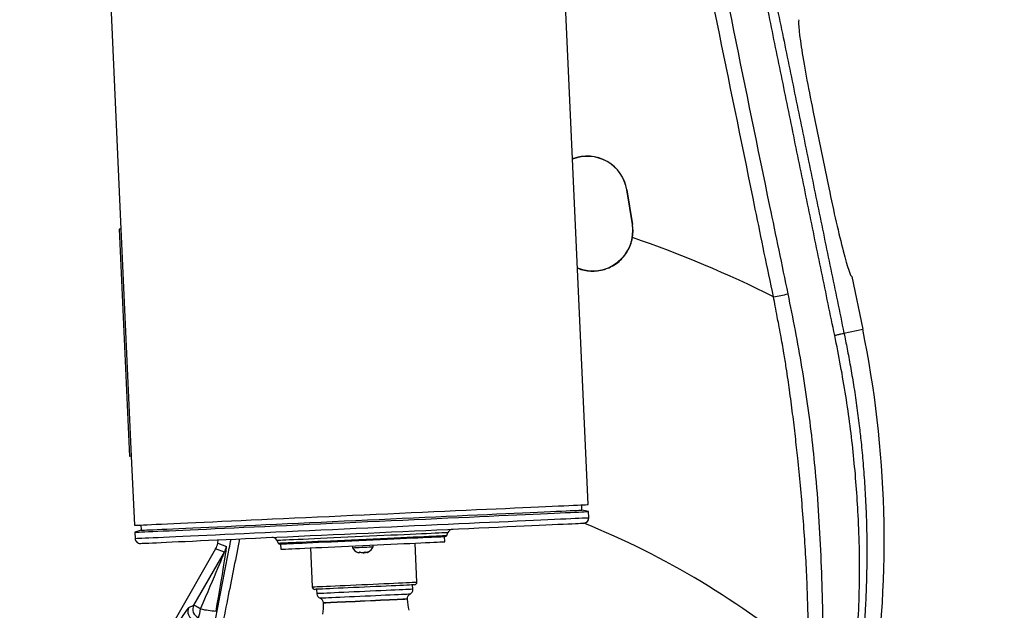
# Model space of a CAD drawing. Extents: x 0 to 8410, y 0 to 5940.
# Tile 109 of 158: x 4538 to 5101, y 2926 to 3264. Entities that reach past the tile are written whole.
import ezdxf

# ---------------------------------------------------------------- set-up
doc = ezdxf.new("R2010")
doc.units = 0
doc.header["$LTSCALE"] = 10
doc.layers.get('0').update_dxf_attribs({"linetype": 'CONTINUOUS'})
doc.styles.add('SLDTEXTSTYLE0', font='TXT', dxfattribs={"width": 0.605})
doc.dimstyles.new('SLDDIMSTYLE0', dxfattribs={"dimtxt": 50, "dimasz": 50, "dimexe": 0, "dimexo": 0.0625, "dimgap": 12.5, "dimtad": 0, "dimtih": 1, "dimtoh": 1, "dimdec": 0, "dimrnd": 1e-09, "dimzin": 12, "dimtxsty": 'SLDTEXTSTYLE0', "dimsah": 1, "dimcen": 0, "dimazin": 3, "dimtfac": 1, "dimtofl": 0, "dimtmove": 0, "dimatfit": 3, "dimtolj": 1, "dimtzin": 12})
doc.dimstyles.new('SLDDIMSTYLE1', dxfattribs={"dimtxt": 50, "dimasz": 50, "dimexe": 0, "dimexo": 0.0625, "dimgap": 12.5, "dimtad": 1, "dimdec": 1, "dimrnd": 1e-09, "dimzin": 12, "dimtxsty": 'SLDTEXTSTYLE0', "dimsah": 1, "dimcen": 0.09, "dimazin": 3, "dimtfac": 1, "dimtofl": 0, "dimtmove": 0, "dimatfit": 3, "dimtolj": 1, "dimtzin": 12})
doc.dimstyles.new('SLDDIMSTYLE2', dxfattribs={"dimtxt": 50, "dimasz": 50, "dimexe": 0, "dimexo": 0.0625, "dimgap": 12.5, "dimtad": 1, "dimdec": 0, "dimrnd": 1e-09, "dimzin": 12, "dimtxsty": 'SLDTEXTSTYLE0', "dimsah": 1, "dimcen": 0.09, "dimazin": 3, "dimtfac": 1, "dimtofl": 0, "dimtmove": 0, "dimatfit": 3, "dimtolj": 1, "dimtzin": 12})

# ---------------------------------------------------------------- blocks, each defined once
blk = doc.blocks.new('_D')
at = {"color": 7, "linetype": 'CONTINUOUS'}
for p, q in [((5541.69, 2880.46), (5679.6, 2936.17)), ((5679.6, 2936.17), (5868.77, 2936.17)), ((4681.63, 2533.02), (5541.69, 2880.46))]:
    blk.add_line(p, q, dxfattribs=at)
blk.add_solid([(5541.69, 2880.46), (5590.86, 2892.24), (5585.24, 2906.14)], dxfattribs=at)
at = {"color": 7, "linetype": 'CONTINUOUS', "insert": (5704.6, 3000.63), "char_height": 50, "attachment_point": 1, "style": 'SLDTEXTSTYLE0'}
blk.add_mtext('R928', dxfattribs=at)
blk = doc.blocks.new('_D_7')
at = {"color": 7, "linetype": 'CONTINUOUS'}
for p, q in [((4661.63, 4113.02), (3022.36, 4113.02)), ((3037.36, 2533.02), (3037.36, 4113.02)), ((4661.63, 2533.02), (3022.36, 2533.02))]:
    blk.add_line(p, q, dxfattribs=at)
for points in [[(3037.36, 4113.02), (3029.86, 4063.02), (3044.86, 4063.02)], [(3037.36, 2533.02), (3044.86, 2583.02), (3029.86, 2583.02)]]:
    blk.add_solid(points, dxfattribs=at)
at = {"color": 7, "linetype": 'CONTINUOUS', "insert": (2972.9, 3246.63), "char_height": 50, "attachment_point": 1, "rotation": 90, "style": 'SLDTEXTSTYLE0'}
blk.add_mtext('1580', dxfattribs=at)
blk = doc.blocks.new('_D_9')
at = {"color": 7, "linetype": 'CONTINUOUS'}
for p, q in [((6136.63, 4639.08), (2746.63, 4639.08)), ((2761.63, 4639.08), (2761.63, 1533.02)), ((3861.91, 1533.02), (2746.63, 1533.02))]:
    blk.add_line(p, q, dxfattribs=at)
for points in [[(2761.63, 4639.08), (2754.13, 4589.08), (2769.13, 4589.08)], [(2761.63, 1533.02), (2769.13, 1583.02), (2754.13, 1583.02)]]:
    blk.add_solid(points, dxfattribs=at)
at = {"color": 7, "linetype": 'CONTINUOUS', "insert": (2697.18, 3009.66), "char_height": 50, "attachment_point": 1, "rotation": 90, "style": 'SLDTEXTSTYLE0'}
blk.add_mtext('3106', dxfattribs=at)

msp = doc.modelspace()

# ---------------------------------------------------------------- linework, layer by layer
at = {"color": 7, "linetype": 'CONTINUOUS'}
for p, q in [((4863.200488, 2986.631085), (4816.265227, 4014.560034)), ((4556.535872, 4002.700855), (4595.739784, 3144.09547)), ((4991.755011, 3211.906483), (5000.819506, 3167.828848)), ((4885.212185, 3166.557361), (4888.417008, 3146.815826)), ((4888.520422, 3146.832635), (4885.315659, 3166.57417)), ((4595.739784, 3144.09547), (4594.74081, 3144.049813)), ((4594.74081, 3144.049813), (4600.670429, 3014.18512)), ((4595.739784, 3144.09547), (4601.669403, 3014.230778)), ((5014.089825, 3116.959264), (5020.266893, 3086.922337)), ((4601.669403, 3014.230778), (4600.670429, 3014.18512)), ((4601.669403, 3014.230778), (4603.471073, 2974.771907)), ((4859.591248, 2983.463218), (4859.454395, 2986.46002)), ((4863.383176, 2982.630421), (4859.591248, 2983.463218)), ((4863.542559, 2979.138901), (4863.383176, 2982.630421)), ((4607.354017, 2971.94605), (4603.653761, 2970.771243)), ((4603.653761, 2970.771243), (4603.813173, 2967.279603)), ((4607.217195, 2974.942853), (4607.354017, 2971.94605)), ((4782.190027, 2968.994428), (4782.90272, 2970.721652)), ((4651.114376, 2964.496066), (4651.468666, 2966.452529)), ((4684.88452, 2966.246058), (4685.751679, 2964.591076)), ((4687.046083, 2964.072754), (4687.182905, 2961.075951)), ((4765.120866, 2942.290236), (4764.102759, 2964.588096)), ((4781.085076, 2965.363433), (4780.948224, 2968.360354)), ((4649.943384, 2961.29482), (4626.701268, 2920.905997)), ((4704.165222, 2961.851289), (4705.183329, 2939.553549)), ((4728.140237, 2962.945988), (4728.185864, 2961.947014)), ((4732.341739, 2959.117104), (4732.328119, 2959.415485)), ((4740.173372, 2962.494423), (4740.127744, 2963.493397)), ((4707.74916, 2938.169171), (4707.863184, 2935.671737)), ((4762.805941, 2938.180377), (4762.691917, 2940.677811)), ((4711.608322, 2930.382659), (4711.613389, 2930.271794)), ((4759.563448, 2932.461192), (4759.558382, 2932.572057))]:
    msp.add_line(p, q, dxfattribs=at)
at = {"color": 8, "linetype": 'CONTINUOUS'}
for p, q in [((4885.212185, 3166.557361), (4885.315659, 3166.57417)), ((4888.417008, 3146.815826), (4888.520422, 3146.832635)), ((5009.539487, 3084.71625), (5020.266893, 3086.922337)), ((4651.114376, 2964.496066), (4656.122597, 2962.664177)), ((4637.508961, 2929.152181), (4654.951574, 2959.462811)), ((4654.951574, 2959.462811), (4649.943384, 2961.29482)), ((4634.68981, 2927.843024), (4637.508961, 2929.152181))]:
    msp.add_line(p, q, dxfattribs=at)
at = {"color": 7, "linetype": 'CONTINUOUS', "flags": 128}
for points in [[(4603.471073, 2974.771907), (4603.514852, 2974.773814), (4603.864821, 2974.789788), (4604.563834, 2974.821736), (4605.609985, 2974.869539), (4607.000472, 2974.932958), (4608.73151, 2975.011994), (4610.79848, 2975.106408), (4613.195779, 2975.215842), (4615.916969, 2975.340177), (4618.95469, 2975.478818), (4622.300776, 2975.631644), (4625.946166, 2975.79806), (4629.881086, 2975.977709), (4634.094866, 2976.170112), (4638.576212, 2976.374795), (4643.313022, 2976.59104), (4648.292484, 2976.818373), (4653.501244, 2977.056195), (4658.925207, 2977.303912), (4664.54974, 2977.560689), (4670.359733, 2977.825929), (4676.339509, 2978.099038), (4682.472916, 2978.379061), (4688.743474, 2978.665401), (4695.134225, 2978.957226), (4701.627942, 2979.253699), (4708.207162, 2979.554107), (4714.854123, 2979.857613), (4721.550884, 2980.163385), (4728.279444, 2980.470588), (4735.021623, 2980.778505), (4741.759243, 2981.086065), (4748.474183, 2981.392671), (4755.148294, 2981.69749), (4761.763575, 2981.999447), (4768.302264, 2982.298066), (4774.746658, 2982.592275), (4781.079473, 2982.881476), (4787.283542, 2983.164718), (4793.342175, 2983.441402), (4799.239041, 2983.710577), (4804.958226, 2983.971764), (4810.484352, 2984.22413), (4815.802517, 2984.46696), (4820.898296, 2984.699537), (4825.758102, 2984.921505), (4830.3687, 2985.132028), (4834.717753, 2985.330631), (4838.793459, 2985.516717), (4842.58491, 2985.689809), (4846.081855, 2985.84943), (4849.274816, 2985.995223), (4852.155211, 2986.126711), (4854.715349, 2986.243655), (4856.948199, 2986.345579), (4858.847859, 2986.432363), (4860.409143, 2986.503651), (4861.627879, 2986.559321), (4862.500789, 2986.599137), (4863.025429, 2986.623098), (4863.200488, 2986.631085)], [(4603.653761, 2970.771243), (4603.752228, 2970.775654), (4604.189577, 2970.795681), (4604.975583, 2970.831563), (4606.108131, 2970.8833), (4607.584121, 2970.950653), (4609.399649, 2971.033623), (4611.549737, 2971.131732), (4614.028664, 2971.244981), (4616.829695, 2971.372773), (4619.94532, 2971.515109), (4623.367103, 2971.671273), (4627.085837, 2971.841146), (4631.091477, 2972.024013), (4635.373267, 2972.219517), (4639.919611, 2972.42706), (4644.718321, 2972.646167), (4649.756404, 2972.876241), (4655.020269, 2973.116566), (4660.49579, 2973.366668), (4666.168125, 2973.62559), (4672.022076, 2973.892857), (4678.041758, 2974.167754), (4684.211018, 2974.449446), (4690.513225, 2974.737217), (4696.931334, 2975.030233), (4703.448089, 2975.32778), (4710.045906, 2975.629021), (4716.706993, 2975.933244), (4723.41341, 2976.239492), (4730.147066, 2976.546933), (4736.889811, 2976.854731), (4743.623497, 2977.162172), (4750.329914, 2977.468421), (4756.991001, 2977.772643), (4763.588788, 2978.073885), (4770.105543, 2978.371431), (4776.523711, 2978.664448), (4782.825889, 2978.952219), (4788.995149, 2979.23391), (4795.01486, 2979.508807), (4800.868752, 2979.776074), (4806.541147, 2980.034997), (4812.016608, 2980.285098), (4817.280533, 2980.525424), (4822.318616, 2980.755498), (4827.117266, 2980.974604), (4831.66367, 2981.182148), (4835.945429, 2981.377651), (4839.9511, 2981.560518), (4843.669834, 2981.730391), (4847.091617, 2981.886556), (4850.207212, 2982.028891), (4853.008213, 2982.156684), (4855.48717, 2982.269933), (4857.637288, 2982.368042), (4859.452786, 2982.451011), (4860.928776, 2982.518365), (4862.061324, 2982.570102), (4862.84733, 2982.605984), (4863.284649, 2982.626011), (4863.383176, 2982.630421)], [(4607.354017, 2971.94605), (4607.365014, 2971.946527), (4607.628616, 2971.958567), (4608.242961, 2971.986582), (4609.206351, 2972.03057), (4610.516073, 2972.090413), (4612.168523, 2972.165872), (4614.15905, 2972.25671), (4616.482141, 2972.362806), (4619.131299, 2972.483804), (4622.099133, 2972.619225), (4625.377419, 2972.768952), (4628.956946, 2972.932388), (4632.827791, 2973.109176), (4636.979165, 2973.298718), (4641.399475, 2973.50054), (4646.076413, 2973.714043), (4650.996925, 2973.938753), (4656.147333, 2974.173953), (4661.513241, 2974.418928), (4667.079719, 2974.673082), (4672.831269, 2974.9357), (4678.751798, 2975.206067), (4684.824886, 2975.483348), (4691.033544, 2975.766827), (4697.360458, 2976.055672), (4703.788074, 2976.349165), (4710.298391, 2976.646473), (4716.87332, 2976.946642), (4723.494502, 2977.248957), (4730.143489, 2977.552583), (4736.801746, 2977.856566), (4743.450763, 2978.160192), (4750.071945, 2978.462507), (4756.646844, 2978.762676), (4763.157191, 2979.059984), (4769.584777, 2979.353477), (4775.911691, 2979.642321), (4782.120349, 2979.925801), (4788.193407, 2980.203201), (4794.113996, 2980.473449), (4799.865486, 2980.736067), (4805.431964, 2980.990221), (4810.797932, 2981.235315), (4815.94831, 2981.470396), (4820.868852, 2981.695105), (4825.54579, 2981.908609), (4829.96607, 2982.110431), (4834.117415, 2982.300093), (4837.988259, 2982.476761), (4841.567816, 2982.640197), (4844.846072, 2982.789924), (4847.813966, 2982.925464), (4850.463094, 2983.046343), (4852.786185, 2983.152439), (4854.776742, 2983.243396), (4856.429162, 2983.318736), (4857.738914, 2983.378579), (4858.702304, 2983.422567), (4859.316649, 2983.450581), (4859.580221, 2983.462622), (4859.591248, 2983.463218)], [(4606.946888, 2964.419653), (4606.957944, 2964.42013), (4607.223125, 2964.432289), (4607.841106, 2964.460422), (4608.810218, 2964.504649), (4610.127749, 2964.56485), (4611.790003, 2964.640786), (4613.792362, 2964.73222), (4616.129251, 2964.838912), (4618.794145, 2964.960505), (4621.779623, 2965.096881), (4625.077339, 2965.247442), (4628.678175, 2965.411832), (4632.571997, 2965.589692), (4636.748048, 2965.780308), (4641.194614, 2965.983321), (4645.899328, 2966.198136), (4650.849076, 2966.424157), (4656.030061, 2966.660787), (4661.427857, 2966.907193), (4667.027416, 2967.162897), (4672.81312, 2967.427065), (4678.768816, 2967.698981), (4684.877964, 2967.977931), (4691.123517, 2968.263079), (4697.488042, 2968.553712), (4703.953805, 2968.848993), (4710.502805, 2969.14797), (4717.116805, 2969.449927), (4723.777296, 2969.754149), (4730.465802, 2970.059444), (4737.163635, 2970.365335), (4743.852111, 2970.67075), (4750.512632, 2970.974852), (4757.126602, 2971.27681), (4763.675632, 2971.575906), (4770.141365, 2971.871068), (4776.50589, 2972.1617), (4782.751443, 2972.446849), (4788.860621, 2972.725798), (4794.816317, 2972.997715), (4800.602021, 2973.261883), (4806.201579, 2973.517587), (4811.599376, 2973.763992), (4816.780331, 2974.000623), (4821.730079, 2974.226643), (4826.434853, 2974.441459), (4830.881419, 2974.644472), (4835.057439, 2974.835088), (4838.951292, 2975.012948), (4842.552068, 2975.177337), (4845.849814, 2975.327899), (4848.835291, 2975.464274), (4851.500215, 2975.585868), (4853.837075, 2975.692679), (4855.839433, 2975.783994), (4857.501688, 2975.85993), (4858.819189, 2975.920131), (4859.788301, 2975.964357), (4860.406341, 2975.99261), (4860.671463, 2976.00465), (4860.682549, 2976.005127)], [(4686.683061, 2964.056184), (4686.781617, 2964.060714), (4687.218787, 2964.080622), (4688.002261, 2964.116384), (4689.126285, 2964.167764), (4690.582516, 2964.234282), (4692.360195, 2964.315464), (4694.446119, 2964.410712), (4696.824851, 2964.519312), (4699.478807, 2964.640428), (4702.388318, 2964.773347), (4705.531867, 2964.916875), (4708.886149, 2965.069939), (4712.426337, 2965.231587), (4716.126265, 2965.400626), (4719.958456, 2965.575506), (4723.894628, 2965.755274), (4727.905573, 2965.938379), (4731.96161, 2966.12363), (4736.032726, 2966.309478), (4740.088763, 2966.494729), (4744.099708, 2966.677834), (4748.03585, 2966.857602), (4751.868071, 2967.032601), (4755.56797, 2967.201521), (4759.108188, 2967.363169), (4762.462439, 2967.516233), (4765.605988, 2967.65988), (4768.515529, 2967.79268), (4771.169486, 2967.913796), (4773.548247, 2968.022515), (4775.634172, 2968.117763), (4777.411821, 2968.198826), (4778.868022, 2968.265344), (4779.992046, 2968.316724), (4780.775549, 2968.352486), (4781.212689, 2968.372394), (4781.311276, 2968.376924)], [(4734.133991, 2963.219692), (4738.226058, 2963.406493), (4742.286982, 2963.591983), (4746.285828, 2963.774492), (4750.192227, 2963.952948), (4753.976377, 2964.125683), (4757.609548, 2964.291622), (4761.064025, 2964.449336), (4764.313581, 2964.597632), (4767.33345, 2964.735557), (4770.100596, 2964.861919), (4772.594096, 2964.975764), (4774.794819, 2965.076258), (4776.686134, 2965.162565), (4778.253617, 2965.23421), (4779.485287, 2965.290477), (4780.371787, 2965.330889), (4780.906441, 2965.355326), (4781.085076, 2965.363433)], [(4687.182905, 2961.075951), (4687.36157, 2961.084058), (4687.896224, 2961.108496), (4688.782724, 2961.148908), (4690.014424, 2961.205174), (4691.581877, 2961.2767), (4693.473162, 2961.363127), (4695.673915, 2961.46362), (4698.167386, 2961.577465), (4700.934561, 2961.703827), (4703.95443, 2961.841633), (4707.203956, 2961.990048), (4710.658463, 2962.147762), (4714.291604, 2962.313701), (4718.075784, 2962.486436), (4721.982153, 2962.664892), (4725.981029, 2962.847401), (4730.041953, 2963.032891), (4734.133991, 2963.219692)], [(4728.185864, 2961.947014), (4728.317322, 2961.953093), (4728.811981, 2961.975624), (4729.643913, 2962.013652), (4730.760845, 2962.064673), (4732.092561, 2962.12547), (4733.555438, 2962.192227), (4735.057535, 2962.260773), (4736.504467, 2962.326934), (4737.805309, 2962.3863), (4738.878342, 2962.435295)], [(4738.878342, 2962.435295), (4739.656152, 2962.470819), (4740.089836, 2962.490608), (4740.173372, 2962.494423)], [(4763.690891, 2940.723469), (4763.690891, 2940.723469), (4763.511839, 2940.715243), (4762.977066, 2940.690805), (4762.093188, 2940.650513), (4760.871412, 2940.594723), (4759.327056, 2940.524151), (4757.47955, 2940.43987), (4755.352112, 2940.342714), (4752.971502, 2940.233995), (4750.367673, 2940.115144), (4747.573348, 2939.98747), (4744.623693, 2939.852764), (4741.555782, 2939.712693), (4738.40821, 2939.569046), (4735.220524, 2939.423491), (4732.032867, 2939.277937), (4728.885295, 2939.13417), (4725.817384, 2938.994099), (4722.867729, 2938.859393), (4720.073404, 2938.731839), (4717.469575, 2938.612987), (4715.088966, 2938.504268), (4712.961527, 2938.407113), (4711.114021, 2938.322713), (4709.569635, 2938.25226), (4708.347859, 2938.19647), (4707.464012, 2938.156058), (4706.929209, 2938.131739), (4706.750186, 2938.123514), (4706.750186, 2938.123514)]]:
    msp.add_lwpolyline(points, dxfattribs=at)
at = {"color": 8, "linetype": 'CONTINUOUS', "flags": 128}
for points in [[(4603.813173, 2967.279603), (4603.91164, 2967.284133), (4604.349019, 2967.30416), (4605.135026, 2967.340042), (4606.267544, 2967.391779), (4607.743563, 2967.459132), (4609.559061, 2967.541982), (4611.709179, 2967.640211), (4614.188077, 2967.753341), (4616.989138, 2967.881252), (4620.104732, 2968.023588), (4623.526516, 2968.179752), (4627.245249, 2968.349625), (4631.25092, 2968.532492), (4635.532679, 2968.727996), (4640.079053, 2968.935539), (4644.877734, 2969.154646), (4649.915816, 2969.38472), (4655.179711, 2969.625046), (4660.655202, 2969.875027), (4666.327568, 2970.134069), (4672.181489, 2970.401337), (4678.201201, 2970.676233), (4684.37046, 2970.957925), (4690.672638, 2971.245696), (4697.090777, 2971.538712), (4703.607531, 2971.836259), (4710.205348, 2972.137501), (4716.866436, 2972.441723), (4723.572852, 2972.747852), (4730.306508, 2973.055293), (4737.049254, 2973.363211), (4743.78291, 2973.670651), (4750.489326, 2973.9769), (4757.150414, 2974.281003), (4763.748231, 2974.582245), (4770.264985, 2974.879791), (4776.683094, 2975.172927), (4782.985272, 2975.460698), (4789.154532, 2975.74239), (4795.174243, 2976.017167), (4801.028194, 2976.284553), (4806.70053, 2976.543476), (4812.176051, 2976.793458), (4817.439916, 2977.033903), (4822.477998, 2977.263858), (4827.276709, 2977.482964), (4831.823053, 2977.690627), (4836.104872, 2977.88613), (4840.110483, 2978.068997), (4843.829217, 2978.238751), (4847.251, 2978.395035), (4850.366654, 2978.537251), (4853.167655, 2978.665163), (4855.646553, 2978.778412), (4857.796671, 2978.876521), (4859.612169, 2978.959491), (4861.088218, 2979.026844), (4862.220766, 2979.078581), (4863.006773, 2979.114463), (4863.444092, 2979.134371), (4863.542559, 2979.138901)], [(4684.88452, 2966.246058), (4684.928687, 2966.248085), (4685.281487, 2966.264178), (4685.984524, 2966.296365), (4687.032761, 2966.344168), (4688.418629, 2966.407468), (4690.132143, 2966.485669), (4692.160966, 2966.578295), (4694.490465, 2966.684748), (4697.10386, 2966.804077), (4699.982347, 2966.935446), (4703.105154, 2967.07802), (4706.449779, 2967.230727), (4709.992143, 2967.392494), (4713.706734, 2967.562129), (4717.56676, 2967.73832), (4721.544417, 2967.919995), (4725.611063, 2968.105604), (4729.737373, 2968.294074), (4733.893635, 2968.483855), (4738.049897, 2968.673636), (4742.176207, 2968.861987), (4746.242853, 2969.047715), (4750.220509, 2969.229271), (4754.080566, 2969.405581), (4757.795127, 2969.575216), (4761.337491, 2969.736983), (4764.682116, 2969.88969), (4767.804923, 2970.032265), (4770.68341, 2970.163633), (4773.296835, 2970.282962), (4775.626304, 2970.389416), (4777.655127, 2970.482041), (4779.368641, 2970.560242), (4780.754509, 2970.623543), (4781.802775, 2970.671346), (4782.505812, 2970.703532), (4782.858612, 2970.719625), (4782.90272, 2970.721652)], [(4685.751679, 2964.591076), (4685.852112, 2964.595606), (4686.297627, 2964.61599), (4687.096121, 2964.652469), (4688.241633, 2964.704801), (4689.725729, 2964.772512), (4691.537382, 2964.855244), (4693.663212, 2964.95228), (4696.087452, 2965.063025), (4698.792191, 2965.186526), (4701.757373, 2965.321829), (4704.961034, 2965.468218), (4708.379479, 2965.624263), (4711.987408, 2965.78901), (4715.758087, 2965.961148), (4719.663592, 2966.139485), (4723.675044, 2966.322591), (4727.762731, 2966.509272), (4731.896373, 2966.697981), (4736.045363, 2966.887523), (4740.178974, 2967.076232), (4744.266661, 2967.262914), (4748.278113, 2967.446019), (4752.183618, 2967.624356), (4755.954297, 2967.796494), (4759.562226, 2967.961242), (4762.980702, 2968.117287), (4766.184332, 2968.263676), (4769.149544, 2968.398978), (4771.854224, 2968.522479), (4774.278524, 2968.633224), (4776.404323, 2968.730261), (4778.216006, 2968.812992), (4779.700102, 2968.880703), (4780.845584, 2968.933036), (4781.644108, 2968.969514), (4782.089593, 2968.989899), (4782.190027, 2968.994428)], [(4705.183329, 2939.553549), (4705.359014, 2939.561536), (4705.883982, 2939.585497), (4706.752123, 2939.625193), (4707.953187, 2939.68003), (4709.473165, 2939.74941), (4711.294176, 2939.832498), (4713.394912, 2939.928462), (4715.750756, 2940.035989), (4718.334021, 2940.154006), (4721.114488, 2940.280964), (4724.059524, 2940.415432), (4727.134617, 2940.55586), (4730.303707, 2940.70058), (4733.529629, 2940.847804), (4736.774596, 2940.995981), (4740.000518, 2941.143324), (4743.169608, 2941.288044), (4746.244701, 2941.428353), (4749.189736, 2941.562821), (4751.970204, 2941.689779), (4754.553499, 2941.807796), (4756.909313, 2941.915323), (4759.010049, 2942.011287), (4760.83109, 2942.094375), (4762.351038, 2942.163755), (4763.552131, 2942.218711), (4764.420213, 2942.258288), (4764.945211, 2942.282249), (4765.120866, 2942.290236), (4765.120866, 2942.290236)], [(4735.334577, 2936.926057), (4732.203068, 2936.783125), (4729.112389, 2936.641981), (4726.102831, 2936.504533), (4723.213615, 2936.372687), (4720.482411, 2936.247875), (4717.944833, 2936.132004), (4715.633961, 2936.026503), (4713.579925, 2935.932805), (4711.809488, 2935.851862), (4710.345717, 2935.785105), (4709.207745, 2935.733129), (4708.410354, 2935.696771), (4707.963975, 2935.676386), (4707.863184, 2935.671737)], [(4762.805941, 2938.180377), (4762.705149, 2938.175847), (4762.25877, 2938.155462), (4761.461409, 2938.118984), (4760.323407, 2938.067009), (4758.859666, 2938.000252), (4757.0892, 2937.919428), (4755.035164, 2937.82561), (4752.724292, 2937.72011), (4750.186714, 2937.604238), (4747.45551, 2937.479545), (4744.566294, 2937.347581), (4741.556736, 2937.210132), (4738.466056, 2937.069108), (4735.334577, 2936.926057)], [(4735.458972, 2934.201767), (4732.416602, 2934.062769), (4729.416939, 2933.925797), (4726.502093, 2933.79276), (4723.712983, 2933.665444), (4721.088769, 2933.545639), (4718.666287, 2933.435013), (4716.479542, 2933.335115), (4714.559199, 2933.247496), (4712.932261, 2933.17311), (4711.621525, 2933.113267), (4710.645439, 2933.068802), (4710.017683, 2933.040072), (4709.747048, 2933.027675), (4709.735753, 2933.027198)], [(4735.583367, 2931.477358), (4732.637109, 2931.34289), (4729.735525, 2931.210329), (4726.922574, 2931.08194), (4724.240931, 2930.959513), (4721.731218, 2930.844952), (4719.431492, 2930.739929), (4717.376592, 2930.646111), (4715.597721, 2930.564811), (4714.121791, 2930.497457), (4712.971212, 2930.444886), (4712.163391, 2930.40805), (4711.710604, 2930.387308), (4711.608322, 2930.382659)], [(4735.588433, 2931.366493), (4732.642176, 2931.231906), (4729.740592, 2931.099464), (4726.92764, 2930.970957), (4724.245997, 2930.848529), (4721.736284, 2930.733969), (4719.436558, 2930.628945), (4717.381658, 2930.535127), (4715.602787, 2930.453946), (4714.126857, 2930.386473), (4712.976279, 2930.334021), (4712.168457, 2930.297067), (4711.71567, 2930.276443), (4711.613389, 2930.271794)], [(4761.182161, 2935.376217), (4761.170866, 2935.37574), (4760.900231, 2935.363342), (4760.272475, 2935.334732), (4759.296389, 2935.290148), (4757.985653, 2935.230305), (4756.358715, 2935.156037), (4754.438402, 2935.068299), (4752.251627, 2934.968521), (4749.829145, 2934.857895), (4747.204932, 2934.738089), (4744.415822, 2934.610655), (4741.500976, 2934.477617), (4738.501312, 2934.340646), (4735.458972, 2934.201767)], [(4759.558382, 2932.572057), (4759.4561, 2932.567407), (4759.003313, 2932.546784), (4758.195492, 2932.509829), (4757.044913, 2932.457377), (4755.568983, 2932.389905), (4753.790112, 2932.308723), (4751.735212, 2932.214906), (4749.435486, 2932.109882), (4746.925773, 2931.995322), (4744.24413, 2931.872894), (4741.431179, 2931.744387), (4738.529595, 2931.611945), (4735.583367, 2931.477358)], [(4759.563448, 2932.461192), (4759.461166, 2932.456543), (4759.00838, 2932.4358), (4758.200558, 2932.398965), (4757.04998, 2932.346393), (4755.57405, 2932.27904), (4753.795179, 2932.197739), (4751.740279, 2932.103922), (4749.440553, 2931.998898), (4746.93084, 2931.884338), (4744.249197, 2931.76191), (4741.436245, 2931.633522), (4738.534661, 2931.500961), (4735.588433, 2931.366493)], [(4641.34437, 2926.945021), (4640.599879, 2927.373459), (4639.893385, 2927.779962), (4639.246674, 2928.152134), (4638.679566, 2928.478529), (4638.209554, 2928.749015), (4637.851061, 2928.955247), (4637.615116, 2929.091026), (4637.508961, 2929.152181)]]:
    msp.add_lwpolyline(points, dxfattribs=at)
at = {"color": 7, "linetype": 'CONTINUOUS'}
for centre, radius, start, end in [((4681.634054, 2533.021738), 927.584008, 316.727313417, 86.727313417), ((4862.636614, 3162.892518), 22.975922, 9.22084413, 111.6043119), ((4862.636614, 3162.892518), 22.871107, 9.22084413, 111.69469868), ((4865.84142, 3143.150958), 22.871107, 247.30516456, 9.22084413), ((4865.84142, 3143.150958), 22.975922, 350.25882343, 9.22084413), ((4432.5657, 2966.061817), 600, 351.5692112, 11.620844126), ((4860.545697, 2979.002063), 3, 272.61430881, 2.61430881), ((4785.675919, 2969.577258), 3, 92.61430881, 157.57664562), ((4606.810057, 2967.416496), 3, 182.61430881, 272.61430881), ((4682.227184, 2964.85379), 3, 27.651972, 92.61430881), ((4686.637455, 2965.055163), 1, 207.651972, 272.61430881), ((4781.265648, 2969.375885), 1, 272.61430881, 337.57664562), ((4734.143843, 2965.621618), 7, 211.66405605, 248.74081128), ((4733.905313, 2965.610727), 7, 296.60272474, 333.56456157), ((4763.622455, 2942.221866), 1.5, 272.61430881, 2.61430881), ((4706.68178, 2939.621956), 1.5, 182.61430881, 272.61430881), ((4759.809068, 2938.043579), 3, 297.23862716, 2.61430881), ((4710.860067, 2935.808569), 3, 182.61430881, 247.98999046), ((4708.611456, 2930.245858), 3, 2.61430881, 67.98999046), ((4676.649826, 2928.675328), 35, 352.19831454, 2.61430881), ((4762.555253, 2932.708931), 3, 117.23862716, 182.61430881), ((4794.527013, 2934.057599), 35, 182.61430881, 193.02528917)]:
    msp.add_arc(centre, radius, start, end, dxfattribs=at)
at = {"color": 8, "linetype": 'CONTINUOUS'}
for centre, radius, start, end in [((4681.634054, 2533.021738), 640.559766, 63.32451169, 71.160160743), ((4681.634054, 2533.021738), 477.775689, 49.94668906, 67.99836645), ((4646.2686, 2964.453799), 10.015189, 330.10963881, 349.70648477), ((4639.046553, 2925.365683), 5.011829, 150.37647393, 253.3690373), ((4641.866068, 2926.674854), 5.012138, 150.37867844, 250.48959168), ((4613.395571, 2930.762714), 28.208335, 341.79624268, 352.22176488), ((4654.353052, 2988.938994), 63.344128, 258.14911974, 266.22827669)]:
    msp.add_arc(centre, radius, start, end, dxfattribs=at)
at = {"color": 7, "linetype": 'CONTINUOUS'}
for centre, major_axis, ratio, start_param, end_param in [((4994.450003, 3212.46071), (-10.575299, 51.423857), 0.0524077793, 0, 1.5707963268), ((5003.514546, 3168.383118), (-10.575299, 51.423857), 0.0524077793, 1.5707963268, 3.1415926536), ((4641.261783, 2966.285222), (-9.404708, 3.440111), 0.9985885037, 2.9703180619, 3.3128672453)]:
    msp.add_ellipse(centre, major_axis=major_axis, ratio=ratio, start_param=start_param, end_param=end_param, dxfattribs=at)
at = {"color": 8, "linetype": 'CONTINUOUS'}
for centre, major_axis, ratio, start_param, end_param in [((4638.29863, 2920.513464), (16.653632, 38.949241), 0.0065127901, 4.8810592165, 6.2856449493), ((4648.125088, 2918.733911), (7.995194, 43.930893), 0.0175837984, 4.8755695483, 6.2801552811), ((4624.229995, 2909.479117), (10.549159, 18.372369), 0.049482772, 0.0699592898, 0.9913792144)]:
    msp.add_ellipse(centre, major_axis=major_axis, ratio=ratio, start_param=start_param, end_param=end_param, dxfattribs=at)
for points, knots in [([(4817.322852, 4019.314339), (4831.265105, 3951.520829), (4870.270842, 3761.857373), (4921.791944, 3511.255944), (4961.919521, 3316.26639), (4979.440913, 3230.945214), (4986.931401, 3194.370581), (4994.432751, 3157.800074), (5001.956481, 3121.23463), (5007.011944, 3096.888439), (5009.539487, 3084.71625)], [0, 0, 0, 0, 0.2176069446, 0.60879109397, 0.80438305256, 0.84350920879, 0.88264454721, 0.92177478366, 0.96089030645, 1, 1, 1, 1]), ([(5004.246654, 3083.212663), (5001.732832, 3095.401396), (4996.704805, 3119.780709), (4989.191303, 3156.388259), (4981.687215, 3192.998154), (4974.185064, 3229.610215), (4956.639006, 3315.02429), (4931.903408, 3435.230621), (4882.109181, 3677.391044), (4844.853004, 3858.54658), (4817.263426, 3992.698957)], [0, 0, 0, 0, 0.0402326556, 0.0804714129, 0.120724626, 0.1609829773, 0.2012321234, 0.4024536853, 0.5574948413, 1, 1, 1, 1]), ([(4823.572399, 3854.526092), (4823.936085, 3852.7579), (4835.524981, 3796.41422), (4869.581428, 3630.923141), (4909.980412, 3433.698734), (4946.452063, 3257.670431), (4961.676443, 3182.315911), (4972.228799, 3132.157831), (4975.670281, 3115.417472), (4977.391007, 3107.047369)], [0, 0, 0, 0, 0.007096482, 0.2261303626, 0.6641979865, 0.7985068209, 0.9328154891, 0.9664080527, 1, 1, 1, 1]), ([(4969.204905, 3105.402638), (4967.441325, 3113.759753), (4963.914211, 3130.47376), (4946.868875, 3214.164733), (4900.664138, 3437.73497), (4856.460807, 3652.99744), (4826.001348, 3801.329662)], [0, 0, 0, 0, 0.0360635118, 0.0721260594, 0.3606242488, 1, 1, 1, 1]), ([(4969.204905, 3105.402638), (4970.617627, 3105.686506), (4973.443083, 3106.254244), (4976.075028, 3106.782993), (4977.391007, 3107.047369)], [0, 0, 0, 0, 0.4999979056, 1, 1, 1, 1]), ([(4989.082756, 2898.733188), (4989.112464, 2904.46024), (4989.170515, 2915.651284), (4988.79531, 2932.144036), (4988.148664, 2948.38144), (4987.232352, 2964.627537), (4986.054512, 2981.086699), (4984.665983, 2997.266795), (4983.418231, 3009.992259), (4982.421746, 3019.352384), (4981.719197, 3025.640694), (4980.964695, 3032.070862), (4980.154208, 3038.643217), (4979.283844, 3045.357919), (4978.401383, 3051.823803), (4977.476146, 3058.324649), (4976.431494, 3065.359372), (4975.348062, 3072.151078), (4974.280701, 3078.399717), (4973.2922, 3083.854738), (4972.304963, 3089.051006), (4971.245096, 3094.524805), (4970.237898, 3099.781329), (4969.536519, 3103.598068), (4969.204905, 3105.402638)], [0, 0, 0, 0, 0.0843817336, 0.1648876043, 0.2413722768, 0.3212003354, 0.4010510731, 0.480008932, 0.5553063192, 0.5848828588, 0.6151316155, 0.6460579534, 0.677665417, 0.7099604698, 0.7429473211, 0.7709866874, 0.8038108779, 0.8445445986, 0.8691848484, 0.8942914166, 0.9236558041, 0.9446480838, 0.9738293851, 1, 1, 1, 1]), ([(4977.391007, 3107.047369), (4978.789577, 3100.108365), (4981.595338, 3086.187579), (4985.36061, 3065.26588), (4988.602991, 3044.336283), (4991.265696, 3023.472357), (4993.551563, 3000.924398), (4995.335137, 2976.679849), (4996.586334, 2950.774267), (4997.312501, 2924.920226), (4997.57568, 2907.855116), (4997.707548, 2899.304559)], [0, 0, 0, 0, 0.1003836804, 0.20138620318, 0.30162341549, 0.40143549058, 0.50099886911, 0.62534491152, 0.7498225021, 0.87464732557, 1, 1, 1, 1]), ([(5009.539487, 3084.71625), (5009.440513, 3084.654737), (5009.239041, 3084.529522), (5008.094985, 3084.176662), (5006.434701, 3083.732878), (5004.967457, 3083.384036), (5004.246654, 3083.212663)], [0, 0, 0, 0, 0.24562741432, 0.49999948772, 0.75436836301, 1, 1, 1, 1]), ([(5013.558688, 2878.107955), (5014.339584, 2884.877713), (5015.902233, 2898.424653), (5017.75113, 2918.88895), (5018.477551, 2939.373193), (5018.496941, 2959.902275), (5017.823114, 2979.294794), (5016.637183, 2997.529495), (5015.09305, 3014.619402), (5013.09536, 3031.717524), (5010.62809, 3048.836257), (5007.707337, 3066.005238), (5005.402659, 3077.464702), (5004.246654, 3083.212663)], [0, 0, 0, 0, 0.1000203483, 0.200150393, 0.3003988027, 0.4006503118, 0.5006652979, 0.5837738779, 0.6667768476, 0.7497630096, 0.8328421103, 0.9161551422, 1, 1, 1, 1]), ([(5009.539487, 3084.71625), (5010.153461, 3081.706372), (5011.439929, 3075.399732), (5013.268537, 3065.497267), (5015.085651, 3054.722275), (5016.786553, 3043.358222), (5018.205961, 3032.462923), (5019.450332, 3021.424332), (5020.545852, 3009.865323), (5021.519048, 2996.63908), (5022.196415, 2983.210633), (5022.500347, 2972.293122), (5022.600455, 2964.315836), (5022.618511, 2958.667311), (5022.58318, 2952.975258), (5022.487078, 2946.899518), (5022.330701, 2940.953902), (5022.128757, 2935.40179), (5021.920863, 2930.74887), (5021.713518, 2926.74616), (5021.520637, 2923.411387), (5021.338211, 2920.491726), (5021.142045, 2917.555124), (5020.897146, 2914.154106), (5020.581146, 2910.114481), (5020.183707, 2905.474699), (5019.734756, 2900.700646), (5019.189551, 2895.374374), (5018.579777, 2889.936962), (5017.904904, 2884.40614), (5017.446422, 2880.982015), (5017.235162, 2879.404237)], [0, 0, 0, 0, 0.0439002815, 0.091984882, 0.1442885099, 0.2008383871, 0.257435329, 0.302867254, 0.3614991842, 0.4256431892, 0.4953086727, 0.5568662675, 0.5845592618, 0.6115291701, 0.6392022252, 0.6675783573, 0.7002026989, 0.7260429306, 0.7487361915, 0.7682808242, 0.7846765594, 0.7976531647, 0.8112034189, 0.827905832, 0.8477613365, 0.8707712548, 0.8963800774, 0.9182955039, 0.9494922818, 0.9767269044, 1, 1, 1, 1]), ([(4634.772392, 2842.032005), (4636.291321, 2850.060353), (4639.329216, 2866.117252), (4643.908701, 2890.075372), (4648.499809, 2913.94274), (4653.104533, 2937.737521), (4656.522739, 2955.335641), (4658.406978, 2965.011453), (4658.752354, 2966.785004)], [0, 0, 0, 0, 0.1910166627, 0.3820381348, 0.5735045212, 0.7649765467, 0.9569208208, 1, 1, 1, 1]), ([(4663.640799, 2967.008283), (4661.486253, 2956.225326), (4656.968758, 2933.616408), (4651.192937, 2904.941098), (4646.407656, 2881.030576), (4642.823764, 2862.990063), (4639.799223, 2847.681801), (4637.998598, 2838.346723), (4637.371214, 2835.094144)], [0, 0, 0, 0, 0.2475044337, 0.5189492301, 0.6547779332, 0.7906513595, 0.9270575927, 1, 1, 1, 1])]:
    msp.add_open_spline(points, degree=3, knots=knots, dxfattribs=at)
at = {"color": 7, "linetype": 'CONTINUOUS'}
for points, knots in [([(4857.02336, 3121.915986), (4857.091769, 3121.88091), (4858.290081, 3121.266495), (4860.899024, 3120.611067), (4864.703582, 3120.048721), (4868.6051, 3120.204255), (4872.385309, 3120.985316), (4876.017373, 3122.40715), (4879.333335, 3124.400459), (4882.29698, 3126.946852), (4884.773982, 3129.930058), (4886.724651, 3133.31948), (4887.920918, 3136.474473), (4888.333829, 3138.512077), (4888.486089, 3139.263441)], [0, 0, 0, 0, 0.00559376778, 0.0979858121, 0.19306003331, 0.28538681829, 0.38038024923, 0.47286105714, 0.56801048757, 0.66069005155, 0.75605435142, 0.84880305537, 0.94424629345, 1, 1, 1, 1]), ([(4732.127192, 2959.531595), (4732.220346, 2959.388086), (4732.38175, 2959.139436), (4732.317137, 2958.964004), (4732.056998, 2958.956252), (4731.788816, 2959.016275), (4731.612785, 2959.096551), (4731.603267, 2959.100892)], [0, 0, 0, 0, 0.31223325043, 0.54099048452, 0.77029175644, 0.98757985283, 1, 1, 1, 1]), ([(4735.586258, 2959.689547), (4735.398339, 2959.532922), (4735.07275, 2959.26155), (4734.360695, 2959.059414), (4733.665446, 2959.021546), (4732.977268, 2959.1335), (4732.469125, 2959.323984), (4732.211034, 2959.480689), (4732.127192, 2959.531595)], [0, 0, 0, 0, 0.2355711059, 0.4081536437, 0.5811473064, 0.7450804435, 0.9171885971, 1, 1, 1, 1]), ([(4734.322937, 2959.081818), (4734.543989, 2959.08246), (4734.982737, 2959.083735), (4735.462297, 2959.184858), (4735.663124, 2959.284515), (4735.677214, 2959.291508)], [0, 0, 0, 0, 0.4856416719, 0.9639105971, 1, 1, 1, 1]), ([(4737.75691, 2959.78873), (4737.482407, 2959.628126), (4737.006788, 2959.349855), (4736.369231, 2959.151204), (4735.92677, 2959.124857), (4735.653877, 2959.255593), (4735.568089, 2959.465503), (4735.581802, 2959.634607), (4735.586258, 2959.689547)], [0, 0, 0, 0, 0.2355525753, 0.4081316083, 0.5811298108, 0.7450623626, 0.9171736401, 1, 1, 1, 1]), ([(4736.372473, 2959.175398), (4736.442843, 2959.166859), (4736.582458, 2959.149919), (4736.996777, 2959.31888), (4737.40679, 2959.549228), (4737.671058, 2959.730002), (4737.75691, 2959.78873)], [0, 0, 0, 0, 0.2845592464, 0.5645721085, 0.8585435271, 1, 1, 1, 1])]:
    msp.add_open_spline(points, degree=3, knots=knots, dxfattribs=at)

# ---------------------------------------------------------------- dimensions: what is measured, and where the dimension line sits
for base, p1, p2, dimstyle, picture, middle in [((2761.634054, 1533.021738), (6156.634054, 4639.083327), (3881.910645, 1533.021738), 'SLDDIMSTYLE2', '_D_9', (2761.634054, 3086.052532)), ((3037.357622, 4113.021738), (4681.634054, 2533.021738), (4681.634054, 4113.021738), 'SLDDIMSTYLE1', '_D_7', (3037.357622, 3323.021738))]:
    dim = msp.add_linear_dim(base=base, p1=p1, p2=p2, angle=90, dimstyle=dimstyle, dxfattribs=at)
    dim.commit()
    dim.dimension.update_dxf_attribs({"geometry": picture, "text_midpoint": middle, "dimtype": 160})
dim = msp.add_radius_dim(center=(4681.634054, 2533.021738), mpoint=(5541.690687, 2880.461918), dimstyle='SLDDIMSTYLE0', dxfattribs=at)
dim.commit()
dim.dimension.update_dxf_attribs({"geometry": '_D', "text_midpoint": (5786.684372, 2974.542115), "dimtype": 164})

doc.saveas('drawing.dxf')
